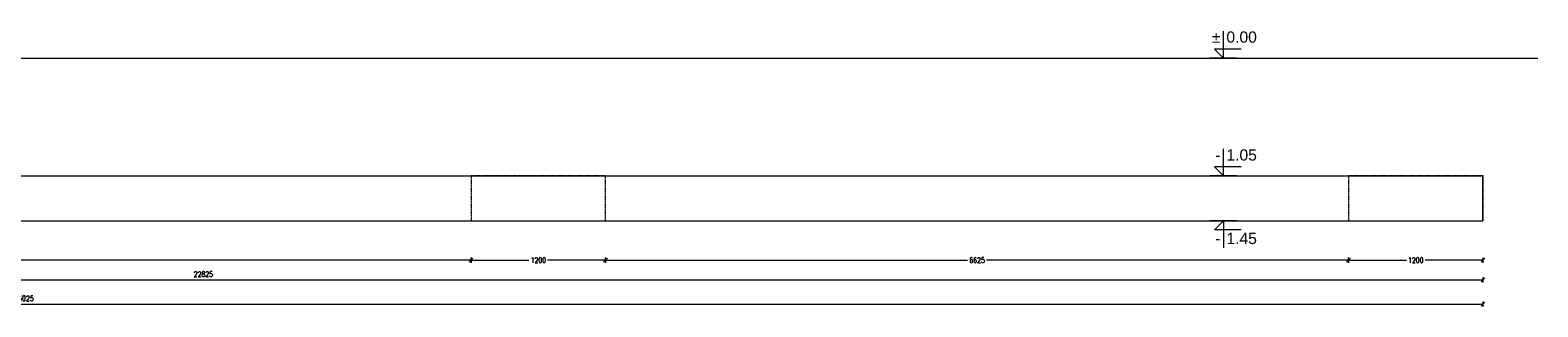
# Model space of a CAD drawing. Extents: x 40861 to 114399, y -71497 to -5875.
# Tile 3 of 45: x 54307 to 67753, y -55151 to -52688. Entities that reach past the tile are written whole.
import ezdxf
from ezdxf.enums import TextEntityAlignment as Align

# ---------------------------------------------------------------- set-up
doc = ezdxf.new("R2010")
doc.units = 0
doc.header["$LTSCALE"] = 10
doc.header["$MEASUREMENT"] = 0
doc.linetypes.add('HIDDEN', pattern=[0.375, 0.25, -0.125])
doc.layers.add('AutoCAD_Structural_Detailing_symbole graficzne', color=7, linetype='Continuous')
for name, color, linetype, lineweight in [('P-Opis fundamenty', 193, 'Continuous', 9), ('P-Przerywana', 13, 'HIDDEN', 9), ('P-Wymiar', 254, 'Continuous', 9)]:
    doc.layers.add(name, color=color, linetype=linetype, lineweight=lineweight)
doc.styles.add('ROMANS', font='romans.shx', dxfattribs={"width": 0.7})
doc.styles.add('style1', font='arial.ttf')
doc.dimstyles.new('A25', dxfattribs={"dimscale": 27, "dimtxt": 1.75, "dimasz": 0.05, "dimexe": 0, "dimexo": 0, "dimgap": 1, "dimtad": 1, "dimdec": 4, "dimrnd": 1, "dimdsep": 46, "dimtxsty": 'ROMANS', "dimblk": '[[[[[[[[', "dimcen": 2, "dimdle": 2, "dimse1": 1, "dimse2": 1, "dimclrd": 256, "dimclrt": 1, "dimadec": 0, "dimazin": 0, "dimtfac": 1, "dimtdec": 4, "dimtix": 1, "dimtmove": 2, "dimatfit": 3, "dimldrblk": '[[[[[[[[', "dimfxl": 0, "dimtvp": 0.6, "dimtolj": 1, "dimlwd": -1, "dimarcsym": 0})

# ---------------------------------------------------------------- blocks, each defined once
blk = doc.blocks.new('[[[[[[[[')
at = {"layer": 'P-Wymiar'}
for p, q in [((-12.7, -12.7), (12.7, 12.7)), ((0, 0), (-4.6, 0)), ((0, 18), (0, -18))]:
    blk.add_line(p, q, dxfattribs=at)
blk = doc.blocks.new('*D624')
at = {"layer": 'Defpoints', "color": 0}
for p in [(44439, -54085), (67264, -54385), (67264, -54911)]:
    blk.add_point(p, dxfattribs=at)
at = {"layer": 'P-Wymiar', "transparency": 16777216}
blk.add_line((44440, -54911), (67263, -54911), dxfattribs=at)
at = {"layer": 'P-Wymiar', "transparency": 16777216, "xscale": 1.35, "yscale": 1.35, "zscale": 1.35, "rotation": 180}
blk.add_blockref('[[[[[[[[', (44439, -54911), dxfattribs=at)
at = {"layer": 'P-Wymiar', "transparency": 16777216, "xscale": 1.35, "yscale": 1.35, "zscale": 1.35}
blk.add_blockref('[[[[[[[[', (67264, -54911), dxfattribs=at)
at = {"layer": 'P-Wymiar', "color": 1, "transparency": 16777216, "insert": (55852, -54861), "char_height": 47.2, "attachment_point": 5, "style": 'ROMANS'}
blk.add_mtext('\\A1;22825', dxfattribs=at)
blk = doc.blocks.new('*D625')
at = {"layer": 'Defpoints', "color": 0}
for p in [(66064, -54385), (67264, -54385), (66064, -54736)]:
    blk.add_point(p, dxfattribs=at)
at = {"layer": 'P-Wymiar', "transparency": 16777216}
for p, q in [((66065, -54736), (66581, -54736)), ((67263, -54736), (66747, -54736))]:
    blk.add_line(p, q, dxfattribs=at)
at = {"layer": 'P-Wymiar', "transparency": 16777216, "xscale": 1.35, "yscale": 1.35, "zscale": 1.35, "rotation": 180}
blk.add_blockref('[[[[[[[[', (66064, -54736), dxfattribs=at)
at = {"layer": 'P-Wymiar', "transparency": 16777216, "xscale": 1.35, "yscale": 1.35, "zscale": 1.35}
blk.add_blockref('[[[[[[[[', (67264, -54736), dxfattribs=at)
at = {"layer": 'P-Wymiar', "color": 1, "transparency": 16777216, "insert": (66664, -54736), "char_height": 47.2, "attachment_point": 5, "style": 'ROMANS'}
blk.add_mtext('\\A1;1200', dxfattribs=at)
blk = doc.blocks.new('*D626')
at = {"layer": 'Defpoints', "color": 0}
for p in [(59439, -54385), (66064, -54385), (59439, -54736)]:
    blk.add_point(p, dxfattribs=at)
at = {"layer": 'P-Wymiar', "transparency": 16777216}
for p, q in [((59440, -54736), (62667, -54736)), ((66063, -54736), (62836, -54736))]:
    blk.add_line(p, q, dxfattribs=at)
at = {"layer": 'P-Wymiar', "transparency": 16777216, "xscale": 1.35, "yscale": 1.35, "zscale": 1.35, "rotation": 180}
blk.add_blockref('[[[[[[[[', (59439, -54736), dxfattribs=at)
at = {"layer": 'P-Wymiar', "transparency": 16777216, "xscale": 1.35, "yscale": 1.35, "zscale": 1.35}
blk.add_blockref('[[[[[[[[', (66064, -54736), dxfattribs=at)
at = {"layer": 'P-Wymiar', "color": 1, "transparency": 16777216, "insert": (62752, -54736), "char_height": 47.2, "attachment_point": 5, "style": 'ROMANS'}
blk.add_mtext('\\A1;6625', dxfattribs=at)
blk = doc.blocks.new('*D627')
at = {"layer": 'Defpoints', "color": 0}
for p in [(58239, -54385), (59439, -54385), (58239, -54736)]:
    blk.add_point(p, dxfattribs=at)
at = {"layer": 'P-Wymiar', "transparency": 16777216}
for p, q in [((58240, -54736), (58756, -54736)), ((59438, -54736), (58922, -54736))]:
    blk.add_line(p, q, dxfattribs=at)
at = {"layer": 'P-Wymiar', "transparency": 16777216, "xscale": 1.35, "yscale": 1.35, "zscale": 1.35, "rotation": 180}
blk.add_blockref('[[[[[[[[', (58239, -54736), dxfattribs=at)
at = {"layer": 'P-Wymiar', "transparency": 16777216, "xscale": 1.35, "yscale": 1.35, "zscale": 1.35}
blk.add_blockref('[[[[[[[[', (59439, -54736), dxfattribs=at)
at = {"layer": 'P-Wymiar', "color": 1, "transparency": 16777216, "insert": (58839, -54736), "char_height": 47.2, "attachment_point": 5, "style": 'ROMANS'}
blk.add_mtext('\\A1;1200', dxfattribs=at)
blk = doc.blocks.new('*D628')
at = {"layer": 'Defpoints', "color": 0}
for p in [(49964, -54385), (58239, -54385), (49964, -54736)]:
    blk.add_point(p, dxfattribs=at)
at = {"layer": 'P-Wymiar', "transparency": 16777216}
for p, q in [((49965, -54736), (54016, -54736)), ((58238, -54736), (54187, -54736))]:
    blk.add_line(p, q, dxfattribs=at)
at = {"layer": 'P-Wymiar', "transparency": 16777216, "xscale": 1.35, "yscale": 1.35, "zscale": 1.35, "rotation": 180}
blk.add_blockref('[[[[[[[[', (49964, -54736), dxfattribs=at)
at = {"layer": 'P-Wymiar', "transparency": 16777216, "xscale": 1.35, "yscale": 1.35, "zscale": 1.35}
blk.add_blockref('[[[[[[[[', (58239, -54736), dxfattribs=at)
at = {"layer": 'P-Wymiar', "color": 1, "transparency": 16777216, "insert": (54102, -54736), "char_height": 47.2, "attachment_point": 5, "style": 'ROMANS'}
blk.add_mtext('\\A1;8275', dxfattribs=at)
blk = doc.blocks.new('*D631')
at = {"layer": 'Defpoints', "color": 0}
for p in [(41239, -53485), (67264, -54385), (67264, -55127)]:
    blk.add_point(p, dxfattribs=at)
at = {"layer": 'P-Wymiar', "transparency": 16777216}
blk.add_line((41240, -55127), (67263, -55127), dxfattribs=at)
at = {"layer": 'P-Wymiar', "transparency": 16777216, "xscale": 1.35, "yscale": 1.35, "zscale": 1.35, "rotation": 180}
blk.add_blockref('[[[[[[[[', (41239, -55127), dxfattribs=at)
at = {"layer": 'P-Wymiar', "transparency": 16777216, "xscale": 1.35, "yscale": 1.35, "zscale": 1.35}
blk.add_blockref('[[[[[[[[', (67264, -55127), dxfattribs=at)
at = {"layer": 'P-Wymiar', "color": 1, "transparency": 16777216, "insert": (54252, -55076), "char_height": 47.2, "attachment_point": 5, "style": 'ROMANS'}
blk.add_mtext('\\A1;26025', dxfattribs=at)

msp = doc.modelspace()

# ---------------------------------------------------------------- linework, layer by layer
at = {"layer": 'AutoCAD_Structural_Detailing_symbole graficzne', "color": 1, "lineweight": 0}
for p, q in [((64948.75493, -52935.46106), (64948.75493, -52695.46106)), ((65068.75493, -52935.46106), (64828.75493, -52935.46106)), ((65108.75493, -52855.46106), (64868.75493, -52855.46106)), ((64868.75493, -52855.46106), (64948.75493, -52935.46106)), ((64948.75493, -53985.46106), (64948.75493, -53745.46106)), ((65108.75493, -53905.46106), (64868.75493, -53905.46106)), ((64868.75493, -53905.46106), (64948.75493, -53985.46106)), ((65068.75493, -53985.46106), (64828.75493, -53985.46106)), ((65068.75493, -54385.46106), (64828.75493, -54385.46106)), ((64868.75493, -54465.46106), (64948.75493, -54385.46106)), ((64948.75493, -54385.46106), (64948.75493, -54625.46106)), ((65108.75493, -54465.46106), (64868.75493, -54465.46106))]:
    msp.add_line(p, q, dxfattribs=at)
at = {"layer": 'P-Opis fundamenty'}
msp.add_lwpolyline([(40861.21113, -52935.46106), (67753.1402, -52935.46106)], dxfattribs=at)
at = {"layer": 'P-Opis fundamenty', "color": 2}
msp.add_lwpolyline([(41239.05847, -53135.46106), (43539.05847, -53135.46106), (43539.05847, -53385.46106), (44239.05847, -53385.46106), (44239.05847, -53685.46106), (44939.05847, -53685.46106), (44939.05847, -53985.46106), (67263.98588, -53985.46106)], dxfattribs=at)
at = {"layer": 'P-Opis fundamenty', "color": 1}
msp.add_lwpolyline([(43039.05847, -53485.46106), (43039.05847, -53785.46106), (43739.05847, -53785.46106), (43739.05847, -54085.46106), (44439.05847, -54085.46106), (44439.05847, -54385.46106), (67263.98588, -54385.46106), (67263.98588, -53985.46106)], dxfattribs=at)
at = {"layer": 'P-Przerywana'}
for points in [[(58239.04386, -54385.46106), (59439.04386, -54385.46106), (59439.04386, -53985.46106), (58239.04386, -53985.46106)], [(66064.04386, -54385.46106), (67264.04386, -54385.46106), (67264.04386, -53985.46106), (66064.04386, -53985.46106)]]:
    msp.add_lwpolyline(points, close=True, dxfattribs=at)

# ---------------------------------------------------------------- texts
at = {"layer": 'AutoCAD_Structural_Detailing_symbole graficzne', "color": 2, "style": 'style1'}
for s, p in [('±', (64922.08826, -52828.79439)), ('-', (64922.08826, -53878.79439))]:
    msp.add_text(s, height=100, dxfattribs=at).set_placement(p, align=Align.BOTTOM_RIGHT)
for s, p in [('0.00 ', (64975.4216, -52828.79439)), ('1.05 ', (64975.4216, -53878.79439))]:
    msp.add_text(s, height=100, dxfattribs=at).set_placement(p, align=Align.BOTTOM_LEFT)
msp.add_text('-', height=100, dxfattribs=at).set_placement((64922.08826, -54492.12773), align=Align.TOP_RIGHT)
msp.add_text('1.45 ', height=100, dxfattribs=at).set_placement((64975.4216, -54492.12773), align=Align.TOP_LEFT)

# ---------------------------------------------------------------- dimensions: what is measured, and where the dimension line sits
at = {"layer": 'P-Wymiar'}
for base, p1, p2, picture, middle in [((67263.98588, -55126.55205), (41239.05847, -53485.46106), (67263.98588, -54385.46106), '*D631', (54251.52218, -55075.92705)), ((67264.04386, -54911.30932), (44439.05847, -54085.46106), (67264.04386, -54385.46106), '*D624', (55851.55117, -54860.68432))]:
    dim = msp.add_linear_dim(base=base, p1=p1, p2=p2, dimstyle='A25', dxfattribs=at)
    dim.commit()
    dim.dimension.update_dxf_attribs({"geometry": picture, "text_midpoint": middle})
for base, p1, p2, picture, middle in [((49964.04386, -54736.30932), (58239.04386, -54385.46106), (49964.04386, -54385.46106), '*D628', (54101.54386, -54736.30932)), ((58239.04386, -54736.30932), (59439.04386, -54385.46106), (58239.04386, -54385.46106), '*D627', (58839.04386, -54736.30932)), ((59439.04386, -54736.30932), (66064.04386, -54385.46106), (59439.04386, -54385.46106), '*D626', (62751.54386, -54736.30932)), ((66064.04386, -54736.30932), (67264.04386, -54385.46106), (66064.04386, -54385.46106), '*D625', (66664.04386, -54736.30932))]:
    dim = msp.add_linear_dim(base=base, p1=p1, p2=p2, dimstyle='A25', dxfattribs=at)
    dim.commit()
    dim.dimension.update_dxf_attribs({"geometry": picture, "text_midpoint": middle, "dimtype": 160})

doc.saveas('drawing.dxf')
